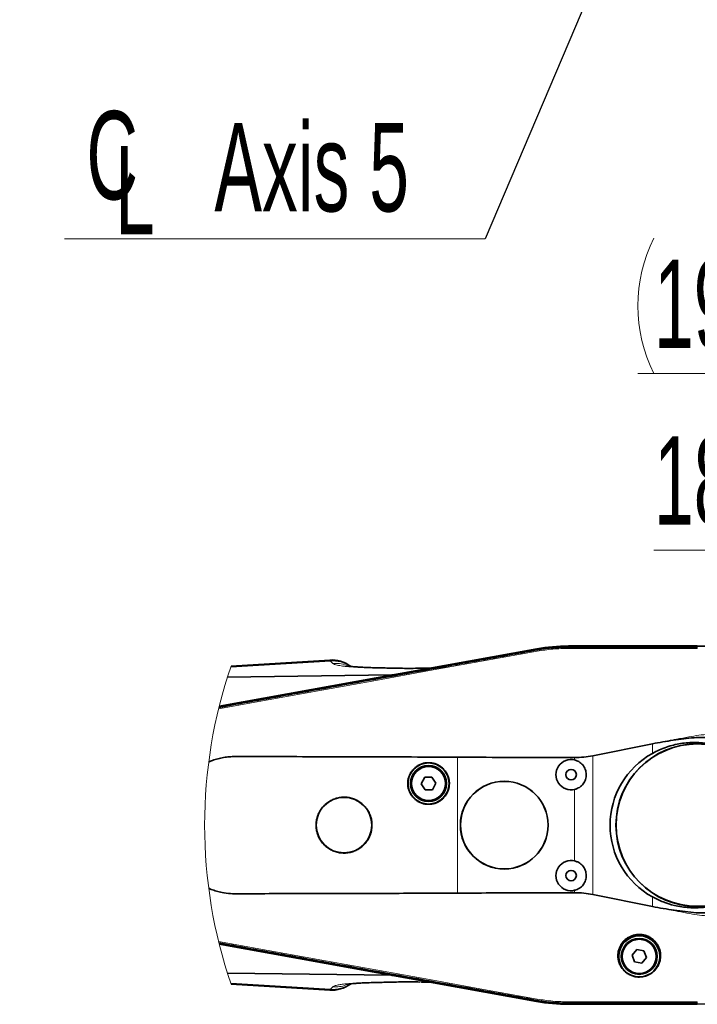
# Model space of a CAD drawing. Header units: millimetres. Extents: x 0 to 11920, y 0 to 8400.
# Tile 60 of 63: x 9105 to 9642, y 6203 to 6983. Entities that reach past the tile are written whole.
import ezdxf

# ---------------------------------------------------------------- set-up
doc = ezdxf.new("R2010")
doc.units = ezdxf.units.MM
doc.header["$LTSCALE"] = 20
doc.styles.add('SLDTEXTSTYLE0', font='TXT', dxfattribs={"width": 0.605})
doc.dimstyles.new('SLDDIMSTYLE1', dxfattribs={"dimtxt": 0.18, "dimasz": 70, "dimexe": 0, "dimexo": 0.0625, "dimgap": 0, "dimtad": 0, "dimtih": 1, "dimtoh": 1, "dimdec": 0, "dimrnd": 1e-09, "dimzin": 0, "dimdsep": 46, "dimtxsty": 'Standard', "dimsah": 1, "dimcen": 0.09, "dimadec": 0, "dimazin": 0, "dimtfac": 70, "dimtdec": 0, "dimtofl": 0, "dimtmove": 0, "dimatfit": 3, "dimfxl": 1, "dimfrac": 2, "dimtolj": 1, "dimtzin": 0, "dimarcsym": 0})
doc.dimstyles.new('SLDDIMSTYLE3', dxfattribs={"dimtxt": 70, "dimasz": 70, "dimexe": 0, "dimexo": 0.0625, "dimgap": 17.5, "dimtad": 1, "dimdec": 1, "dimrnd": 1e-09, "dimzin": 12, "dimdsep": 46, "dimtxsty": 'SLDTEXTSTYLE0', "dimsah": 1, "dimcen": 0.09, "dimse1": 1, "dimsd1": 1, "dimadec": 0, "dimazin": 3, "dimtfac": 1, "dimtofl": 0, "dimtmove": 0, "dimatfit": 3, "dimfxl": 1, "dimfrac": 2, "dimtolj": 1, "dimtzin": 12, "dimarcsym": 0})

# ---------------------------------------------------------------- blocks, each defined once
blk = doc.blocks.new('SW_SYMBOL_MOD_CL')
at = {"color": 0, "linetype": 'Continuous', "lineweight": 0, "char_height": 15515, "attachment_point": 5, "style": 'SLDTEXTSTYLE0'}
for s, insert in [('C', (8000, 12000)), ('L', (12000, 6000))]:
    blk.add_mtext(s, dxfattribs=dict(at, insert=insert))
blk = doc.blocks.new('SW_NOTE_0_5')
at = {"color": 0, "linetype": 'Continuous', "lineweight": 0}
for p, q in [((-333.33, 0), (0, 0)), ((0, 0), (-333.33, 0)), ((-333.33, 0), (0, 0)), ((0, 0), (-333.33, 0)), ((-333.33, 0), (0, 0)), ((0, 0), (-333.33, 0))]:
    blk.add_line(p, q, dxfattribs=at)
at = {"color": 0, "linetype": 'Continuous', "lineweight": 0, "xscale": 0.0045117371, "yscale": 0.0045117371, "zscale": 0.0045117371}
blk.add_blockref('SW_SYMBOL_MOD_CL', (-331.74, 11.75), dxfattribs=at)
at = {"color": 0, "linetype": 'Continuous', "lineweight": 0, "insert": (-214.69, 91.86), "char_height": 70, "attachment_point": 1, "style": 'SLDTEXTSTYLE0'}
blk.add_mtext('Axis 5', dxfattribs=at)
blk = doc.blocks.new('_D_6')
at = {"color": 7, "linetype": 'Continuous', "lineweight": 0}
for p, q in [((9992.47, 6447.89), (9992.47, 6592.77)), ((9992.47, 6562.77), (9608.13, 6562.77))]:
    blk.add_line(p, q, dxfattribs=at)
at = {"color": 7, "linetype": 'Continuous', "lineweight": 18}
blk.add_solid([(9992.47, 6562.77), (9922.47, 6572.77), (9922.47, 6552.77)], dxfattribs=at)
at = {"color": 7, "linetype": 'Continuous', "lineweight": 18, "insert": (9608.13, 6653.01), "char_height": 70, "attachment_point": 1, "style": 'SLDTEXTSTYLE0'}
blk.add_mtext('1820', dxfattribs=at)
blk = doc.blocks.new('_D_7')
at = {"color": 7, "linetype": 'Continuous', "lineweight": 0}
for p, q in [((9992.47, 6447.89), (9992.47, 6732.77)), ((9992.47, 6702.77), (9595.45, 6702.77))]:
    blk.add_line(p, q, dxfattribs=at)
at = {"color": 7, "linetype": 'Continuous', "lineweight": 18}
for centre, start, end in [((9715.56, 6756.49), 153.43495, 206.56505), ((9714.59, 6756.49), 333.43495, 26.56505)]:
    blk.add_arc(centre, 120.11, start, end, dxfattribs=at)
blk.add_solid([(9992.47, 6702.77), (9922.47, 6712.77), (9922.47, 6692.77)], dxfattribs=at)
at = {"color": 7, "linetype": 'Continuous', "lineweight": 18, "insert": (9608.13, 6793.01), "char_height": 70, "attachment_point": 1, "style": 'SLDTEXTSTYLE0'}
blk.add_mtext('1934', dxfattribs=at)

msp = doc.modelspace()

# ---------------------------------------------------------------- linework, layer by layer
at = {"color": 7, "linetype": 'Continuous', "lineweight": 35}
for p, q in [((9642.47, 6486.89), (9540.47, 6486.89)), ((9540.47, 6486.78), (9642.47, 6486.78)), ((9540.47, 6485.99), (9540.48, 6485.99)), ((9642.47, 6485.99), (9642.47, 6485.99)), ((9263.55, 6439.02), (9515.23, 6484.52)), ((9515.4, 6484.64), (9263.57, 6439.13)), ((9515.36, 6483.74), (9515.37, 6483.74)), ((9351.15, 6475.75), (9272.95, 6470.97)), ((9423.93, 6469.19), (9428.18, 6469.33)), ((9429.88, 6469.26), (9428.18, 6469.33)), ((9270.06, 6462.16), (9400.28, 6463.91)), ((9559.64, 6399.93), (9606.91, 6409.43)), ((9426.43, 6382.8), (9423.7, 6377.71)), ((9423.7, 6377.71), (9426.74, 6372.8)), ((9432.21, 6382.97), (9426.43, 6382.8)), ((9435.24, 6378.06), (9432.21, 6382.97)), ((9432.51, 6372.98), (9435.24, 6378.06)), ((9426.74, 6372.8), (9432.51, 6372.98)), ((9606.91, 6280.34), (9559.64, 6289.83)), ((9515.23, 6205.25), (9263.55, 6250.75)), ((9263.58, 6250.64), (9515.02, 6205.17)), ((9594.46, 6246.3), (9590.78, 6241.85)), ((9600.16, 6245.33), (9594.46, 6246.3)), ((9602.16, 6239.92), (9600.16, 6245.33)), ((9590.78, 6241.85), (9592.79, 6236.44)), ((9592.79, 6236.44), (9598.48, 6235.47)), ((9598.48, 6235.47), (9602.16, 6239.92)), ((9400.13, 6225.87), (9270.06, 6227.61)), ((9423.54, 6220.54), (9423.95, 6220.53)), ((9429.78, 6220.5), (9428.18, 6220.44)), ((9272.95, 6218.8), (9351.16, 6214.02)), ((9515.37, 6206.03), (9515.36, 6206.03)), ((9540.48, 6203.78), (9540.47, 6203.78)), ((9642.47, 6202.99), (9540.47, 6202.99)), ((9642.47, 6203.78), (9642.46, 6203.78))]:
    msp.add_line(p, q, dxfattribs=at)
at = {"color": 8, "linetype": 'Continuous', "lineweight": 18}
for p, q in [((9540.47, 6485.99), (9540.47, 6486.78)), ((9642.47, 6485.99), (9642.47, 6486.78)), ((9515.37, 6483.74), (9515.23, 6484.52)), ((9351.73, 6474.97), (9272.67, 6470.16)), ((9353.65, 6473.05), (9351.73, 6474.97)), ((9400.28, 6463.91), (9429.88, 6469.26)), ((9606.91, 6401.79), (9606.91, 6409.43)), ((9559.64, 6399.93), (9559.64, 6289.83)), ((9452.47, 6290.99), (9452.47, 6398.77)), ((9545.28, 6396.55), (9545.28, 6398.4)), ((9545.28, 6316.55), (9545.28, 6373.22)), ((9545.28, 6291.36), (9545.28, 6293.22)), ((9606.91, 6280.34), (9606.91, 6287.98)), ((9351.73, 6214.8), (9272.67, 6219.61)), ((9429.78, 6220.5), (9400.13, 6225.87)), ((9351.73, 6214.8), (9353.65, 6216.72)), ((9515.37, 6206.03), (9515.23, 6205.25)), ((9540.47, 6203.78), (9540.47, 6202.99)), ((9642.47, 6203.78), (9642.47, 6202.99))]:
    msp.add_line(p, q, dxfattribs=at)
at = {"color": 8, "linetype": 'Continuous', "lineweight": 18, "flags": 128}
for points in [[(9540.47, 6484.96), (9540.48, 6485.54), (9540.48, 6485.99)], [(9540.47, 6484.96), (9565.97, 6484.96), (9591.47, 6484.96), (9616.97, 6484.96), (9642.47, 6484.96)], [(9642.47, 6485.99), (9642.47, 6485.42), (9642.47, 6484.96)], [(9263.08, 6437.11), (9302.35, 6444.21), (9344.99, 6451.91), (9387.63, 6459.62), (9430.27, 6467.32), (9472.91, 6475.03), (9515.55, 6482.73)], [(9515.55, 6482.73), (9515.45, 6483.3), (9515.36, 6483.74)], [(9351.73, 6474.97), (9351.2, 6475.63), (9351.16, 6475.68)], [(9515.55, 6207.04), (9472.91, 6214.75), (9430.27, 6222.45), (9387.63, 6230.15), (9344.99, 6237.86), (9302.35, 6245.56), (9263.08, 6252.66)], [(9515.55, 6207.04), (9515.45, 6206.47), (9515.36, 6206.03)], [(9642.47, 6204.81), (9616.97, 6204.81), (9591.47, 6204.81), (9565.97, 6204.81), (9540.47, 6204.81)], [(9540.47, 6204.81), (9540.48, 6204.23), (9540.48, 6203.78)], [(9642.47, 6204.81), (9642.47, 6204.23), (9642.46, 6203.78)]]:
    msp.add_lwpolyline(points, dxfattribs=at)
at = {"color": 7, "linetype": 'Continuous', "lineweight": 35, "flags": 128}
msp.add_lwpolyline([(9540.48, 6485.99), (9550.48, 6485.99), (9560.49, 6485.99), (9580.5, 6485.99), (9600.51, 6485.99), (9621.49, 6485.99), (9631.98, 6485.99), (9642.47, 6485.99)], dxfattribs=at)
at = {"color": 7, "linetype": 'Continuous', "lineweight": 35}
for centre, radius in [((9642.47, 6344.89), 64.48), ((9642.47, 6344.89), 64.33), ((9429.47, 6377.89), 16.25), ((9429.47, 6377.89), 14.25), ((9429.47, 6377.89), 13.5), ((9542.47, 6384.89), 4.15), ((9489.47, 6344.89), 34.78), ((9489.47, 6344.89), 34.7), ((9362.47, 6344.89), 22), ((9542.47, 6304.89), 4.15), ((9596.47, 6240.89), 16.25), ((9596.47, 6240.89), 14.25), ((9596.47, 6240.89), 13.5)]:
    msp.add_circle(centre, radius, dxfattribs=at)
at = {"color": 8, "linetype": 'Continuous', "lineweight": 18}
for centre in [(9429.47, 6377.89), (9596.47, 6240.89)]:
    msp.add_circle(centre, 13.85, dxfattribs=at)
at = {"color": 7, "linetype": 'Continuous', "lineweight": 35}
for centre, radius, start, end in [((9540.47, 6344.88), 141.9, 90.00002, 100.24713), ((9540.47, 6345.89), 141, 90.00007, 100.24394), ((9642.47, 6344.89), 141.9, 270, 90), ((9352.63, 6450.79), 25, 53.24464, 93.38737), ((9430.02, 6472.51), 3.25, 267.63655, 279.9688), ((9400.07, 6470.99), 7.08, 271.6881, 280.95734), ((9638.37, 6344.89), 65.02, 118.94081, 241.05919), ((9542.47, 6384.89), 12, 76.45644, 283.54356), ((9542.47, 6304.89), 12, 76.45646, 283.54354), ((9399.92, 6218.78), 7.09, 79.0467, 88.30258), ((9429.92, 6217.26), 3.24, 80.02179, 92.36763), ((9352.63, 6238.98), 25, 266.62767, 306.73991), ((9540.47, 6345.89), 143.01, 259.74946, 269.99983), ((9540.47, 6344.89), 141.9, 259.75287, 269.99998)]:
    msp.add_arc(centre, radius, start, end, dxfattribs=at)
at = {"color": 7, "linetype": 'Continuous', "lineweight": 18}
msp.add_arc((9642.47, 6344.89), 390.44, 161.16047, 198.83953, dxfattribs=at)
at = {"color": 8, "linetype": 'Continuous', "lineweight": 18}
for centre, radius, start, end in [((9353.54, 6450.39), 24.65, 55.97095, 94.22794), ((9353.54, 6239.4), 24.67, 265.79114, 304.03963)]:
    msp.add_arc(centre, radius, start, end, dxfattribs=at)
at = {"color": 7, "linetype": 'Continuous', "lineweight": 35}
for points, knots in [([(9515.37, 6483.74), (9518.67, 6484.27), (9524.46, 6485.19), (9532.86, 6485.87), (9537.93, 6485.95), (9540.47, 6485.99)], [0, 0, 0, 0, 0.396601, 0.697862, 1, 1, 1, 1]), ([(9263.35, 6438.22), (9265.37, 6438.58), (9270.67, 6439.54), (9279.26, 6441.1), (9292.4, 6443.47), (9308.83, 6446.44), (9335.12, 6451.19), (9367.99, 6457.12), (9407.42, 6464.24), (9440.28, 6470.18), (9466.57, 6474.93), (9483.01, 6477.89), (9496.07, 6480.25), (9505.76, 6482), (9512.16, 6483.16), (9515.36, 6483.74)], [0, 0, 0, 0, 0.0240012, 0.063121, 0.1022419, 0.1804807, 0.2587205, 0.4151996, 0.5716788, 0.7281584, 0.8063985, 0.8846386, 0.9237587, 0.9618791, 1, 1, 1, 1]), ([(9423.93, 6469.25), (9422.98, 6469.23), (9419.55, 6469.16), (9413.94, 6469.13), (9407.39, 6469.17), (9401.66, 6469.27), (9396.24, 6469.41), (9391.12, 6469.53), (9386.19, 6469.65), (9381.74, 6469.79), (9377.62, 6469.96), (9373.82, 6470.15), (9370.73, 6470.37), (9368.35, 6470.59), (9366.74, 6470.78), (9365.66, 6470.92), (9365.11, 6471.02), (9364.92, 6471.03), (9364.87, 6471.04)], [0, 0, 0, 0, 0.0481833, 0.1740118, 0.2844706, 0.3805573, 0.4651551, 0.5593289, 0.6407467, 0.7152195, 0.7854328, 0.8499606, 0.9080567, 0.9425987, 0.9715733, 0.9902545, 0.997724, 1, 1, 1, 1]), ([(9606.91, 6409.43), (9612.39, 6410.4), (9620.62, 6411.85), (9631.67, 6413.33), (9638.92, 6414.14), (9645.12, 6414.53), (9650.31, 6414.42), (9655.51, 6413.81), (9660.55, 6412.78), (9665.36, 6411.35), (9669.95, 6409.58), (9674.43, 6407.44), (9677.28, 6405.71), (9678.71, 6404.84)], [0, 0, 0, 0, 0.22558, 0.338734, 0.451916, 0.521235, 0.590518, 0.661819, 0.733127, 0.798958, 0.864795, 0.932396, 1, 1, 1, 1]), ([(9606.91, 6401.79), (9608.72, 6402.73), (9612.36, 6404.63), (9617.97, 6406.78), (9623.59, 6408.43), (9629.22, 6409.59), (9634.98, 6410.28), (9640.8, 6410.49), (9646.6, 6410.21), (9652.36, 6409.44), (9658.11, 6408.18), (9664.54, 6406.17), (9671.55, 6403.22), (9676.31, 6400.26), (9678.71, 6398.77)], [0, 0, 0, 0, 0.081159, 0.162989, 0.237995, 0.313529, 0.390684, 0.468411, 0.544362, 0.620856, 0.699039, 0.777816, 0.888057, 1, 1, 1, 1]), ([(9452.47, 6398.77), (9440.33, 6398.82), (9416.05, 6398.91), (9379.63, 6399.02), (9343.24, 6399.11), (9313.88, 6399.2), (9291.56, 6399.18), (9279.84, 6399.36), (9271.67, 6399.14), (9267.1, 6398.57), (9262.67, 6397.53), (9258.69, 6396.38), (9256.28, 6395.36), (9255.25, 6394.92)], [0, 0, 0, 0, 0.184129, 0.368257, 0.552256, 0.736076, 0.813459, 0.890762, 0.913956, 0.937266, 0.960447, 0.982982, 1, 1, 1, 1]), ([(9545.28, 6398.4), (9547.68, 6398.47), (9552.51, 6398.6), (9557.26, 6399.49), (9559.64, 6399.93)], [0, 0, 0, 0, 0.497219, 1, 1, 1, 1]), ([(9445.62, 6374.43), (9445.79, 6375.58), (9446.11, 6377.65), (9445.82, 6380.67), (9445.13, 6383.38), (9443.98, 6385.92), (9442.43, 6388.25), (9440.5, 6390.27), (9438.27, 6391.95), (9435.78, 6393.22), (9433.12, 6394.07), (9430.35, 6394.44), (9427.56, 6394.36), (9424.82, 6393.8), (9422.22, 6392.8), (9419.82, 6391.36), (9417.69, 6389.55), (9415.9, 6387.4), (9414.49, 6384.99), (9413.52, 6382.37), (9412.99, 6379.63), (9412.93, 6376.83), (9413.34, 6374.07), (9414.22, 6371.42), (9415.51, 6368.94), (9417.22, 6366.73), (9419.26, 6364.82), (9421.6, 6363.3), (9424.16, 6362.18), (9426.87, 6361.51), (9429.66, 6361.3), (9432.44, 6361.57), (9435.14, 6362.29), (9437.67, 6363.47), (9439.98, 6365.05), (9441.98, 6366.99), (9443.63, 6369.25), (9444.9, 6371.74), (9445.38, 6373.54), (9445.62, 6374.43)], [0, 0, 0, 0, 0.033504, 0.060357, 0.08721, 0.114064, 0.140917, 0.167768, 0.194618, 0.221465, 0.248311, 0.275153, 0.301995, 0.328836, 0.355676, 0.382519, 0.409362, 0.436209, 0.463056, 0.489906, 0.516756, 0.543607, 0.570459, 0.59731, 0.62416, 0.65101, 0.67786, 0.704708, 0.731556, 0.758402, 0.785248, 0.81209, 0.838933, 0.865774, 0.892616, 0.91946, 0.946304, 0.973152, 1, 1, 1, 1]), ([(9452.47, 6398.77), (9476.75, 6398.62), (9507.69, 6398.44), (9538.63, 6398.41), (9545.28, 6398.4)], [0, 0, 0, 0, 0.784896, 1, 1, 1, 1]), ([(9545.28, 6396.55), (9546.11, 6396.29), (9548.23, 6395.64), (9551.16, 6393.48), (9553.52, 6390.13), (9554.63, 6386.18), (9554.38, 6382.08), (9552.78, 6378.3), (9550.02, 6375.27), (9547.28, 6373.76), (9545.64, 6373.31), (9545.28, 6373.22)], [0, 0, 0, 0, 0.081536, 0.2077, 0.334022, 0.460419, 0.586713, 0.712937, 0.839251, 0.965652, 1, 1, 1, 1]), ([(9384.16, 6340.26), (9384.4, 6341.8), (9384.82, 6344.57), (9384.43, 6348.62), (9383.51, 6352.25), (9381.97, 6355.67), (9379.89, 6358.78), (9377.3, 6361.5), (9374.31, 6363.75), (9370.97, 6365.46), (9367.4, 6366.59), (9363.69, 6367.1), (9359.95, 6366.99), (9356.28, 6366.23), (9352.78, 6364.89), (9349.56, 6362.96), (9346.7, 6360.53), (9344.31, 6357.65), (9342.42, 6354.41), (9341.11, 6350.9), (9340.4, 6347.22), (9340.33, 6343.47), (9340.87, 6339.77), (9342.04, 6336.21), (9343.78, 6332.9), (9346.06, 6329.93), (9348.8, 6327.37), (9351.94, 6325.32), (9355.37, 6323.82), (9359.01, 6322.92), (9362.75, 6322.64), (9366.48, 6323), (9370.1, 6323.97), (9373.5, 6325.55), (9376.59, 6327.66), (9379.28, 6330.27), (9381.49, 6333.3), (9383.2, 6336.64), (9383.84, 6339.05), (9384.16, 6340.26)], [0, 0, 0, 0, 0.033512, 0.06036, 0.087207, 0.114054, 0.140899, 0.167741, 0.194581, 0.221421, 0.248259, 0.275101, 0.301941, 0.328791, 0.355642, 0.382501, 0.409364, 0.436226, 0.463092, 0.489944, 0.516798, 0.543633, 0.570466, 0.597291, 0.624112, 0.650941, 0.677767, 0.704611, 0.731453, 0.758309, 0.785166, 0.812025, 0.838887, 0.865741, 0.892599, 0.91945, 0.946303, 0.973151, 1, 1, 1, 1]), ([(9545.28, 6316.55), (9546.11, 6316.29), (9548.23, 6315.64), (9551.16, 6313.48), (9553.52, 6310.13), (9554.63, 6306.18), (9554.38, 6302.08), (9552.78, 6298.3), (9550.02, 6295.27), (9547.28, 6293.76), (9545.64, 6293.31), (9545.28, 6293.22)], [0, 0, 0, 0, 0.081536, 0.207699, 0.334019, 0.460417, 0.586714, 0.712936, 0.839251, 0.965652, 1, 1, 1, 1]), ([(9255.25, 6294.86), (9255.94, 6294.56), (9257.98, 6293.65), (9261.53, 6292.54), (9266.57, 6291.28), (9272.53, 6290.5), (9281.61, 6290.47), (9297.4, 6290.59), (9319.89, 6290.58), (9346.6, 6290.66), (9373.18, 6290.73), (9408.41, 6290.83), (9434.85, 6290.93), (9452.47, 6290.99)], [0, 0, 0, 0, 0.01146, 0.033799, 0.056296, 0.0902095, 0.1246271, 0.1939271, 0.3296823, 0.4656447, 0.5991265, 0.7326837, 1, 1, 1, 1]), ([(9545.28, 6291.36), (9534.51, 6291.34), (9503.58, 6291.27), (9472.64, 6291.1), (9452.47, 6290.99)], [0, 0, 0, 0, 0.348102, 1, 1, 1, 1]), ([(9559.64, 6289.83), (9557.29, 6290.27), (9552.54, 6291.16), (9547.71, 6291.29), (9545.28, 6291.36)], [0, 0, 0, 0, 0.4967121, 1, 1, 1, 1]), ([(9678.71, 6291), (9677.17, 6290.02), (9674.09, 6288.05), (9669.15, 6285.56), (9664, 6283.44), (9658.61, 6281.73), (9653.03, 6280.45), (9647.35, 6279.64), (9641.62, 6279.3), (9635.86, 6279.43), (9630.06, 6280.05), (9623.19, 6281.39), (9615.3, 6283.76), (9609.72, 6286.57), (9606.91, 6287.98)], [0, 0, 0, 0, 0.072357, 0.14519, 0.219117, 0.293536, 0.369504, 0.445994, 0.5213, 0.597105, 0.67451, 0.752452, 0.8751, 1, 1, 1, 1]), ([(9678.71, 6284.92), (9676.1, 6283.4), (9672.16, 6281.09), (9666.49, 6278.82), (9661.94, 6277.36), (9657.12, 6276.24), (9652.02, 6275.5), (9646.82, 6275.22), (9640.41, 6275.47), (9632.87, 6276.27), (9621.29, 6277.82), (9612.66, 6279.33), (9606.91, 6280.34)], [0, 0, 0, 0, 0.122182, 0.184684, 0.247182, 0.316009, 0.384829, 0.455771, 0.526735, 0.644899, 0.763053, 1, 1, 1, 1]), ([(9515.36, 6206.03), (9512.08, 6206.62), (9505.51, 6207.81), (9492.37, 6210.18), (9469.37, 6214.34), (9436.51, 6220.27), (9397.09, 6227.4), (9364.23, 6233.33), (9337.95, 6238.08), (9318.24, 6241.63), (9301.81, 6244.6), (9288.67, 6246.97), (9278.88, 6248.74), (9270.44, 6250.27), (9265.29, 6251.2), (9263.35, 6251.55)], [0, 0, 0, 0, 0.039111, 0.078222, 0.156443, 0.312884, 0.469326, 0.625767, 0.703988, 0.782208, 0.860428, 0.899538, 0.938649, 0.97689, 1, 1, 1, 1]), ([(9613.11, 6238.28), (9613.23, 6239.15), (9613.51, 6241.19), (9613.22, 6244.53), (9612.2, 6247.91), (9610.53, 6250.95), (9608.47, 6253.42), (9605.99, 6255.44), (9603.37, 6256.88), (9600.57, 6257.83), (9597.85, 6258.27), (9595.12, 6258.27), (9592.54, 6257.86), (9590.06, 6257.06), (9587.76, 6255.92), (9585.65, 6254.43), (9583.76, 6252.61), (9582.16, 6250.49), (9580.87, 6248.07), (9579.96, 6245.41), (9579.51, 6242.51), (9579.56, 6239.49), (9580.19, 6236.42), (9581.42, 6233.42), (9583.22, 6230.69), (9585.56, 6228.32), (9588.19, 6226.52), (9591.07, 6225.27), (9593.85, 6224.6), (9596.61, 6224.41), (9599.13, 6224.62), (9601.55, 6225.19), (9603.8, 6226.07), (9605.91, 6227.27), (9607.88, 6228.81), (9609.65, 6230.66), (9611.19, 6232.9), (9612.43, 6235.45), (9612.88, 6237.33), (9613.11, 6238.28)], [0, 0, 0, 0, 0.024674, 0.058273, 0.093699, 0.123833, 0.155753, 0.184008, 0.213848, 0.239912, 0.26708, 0.291592, 0.316773, 0.340682, 0.364958, 0.389134, 0.413498, 0.438675, 0.463996, 0.490764, 0.517821, 0.546479, 0.575855, 0.606011, 0.637615, 0.667618, 0.699639, 0.727043, 0.756085, 0.780144, 0.804986, 0.827421, 0.850119, 0.872976, 0.895886, 0.920544, 0.945285, 0.972442, 1, 1, 1, 1]), ([(9364.8, 6218.71), (9364.89, 6218.72), (9365.24, 6218.76), (9366.06, 6218.9), (9367.55, 6219.09), (9369.84, 6219.33), (9373.06, 6219.59), (9377.35, 6219.83), (9382.78, 6220.05), (9388.48, 6220.2), (9394.2, 6220.33), (9399.75, 6220.46), (9405.34, 6220.59), (9410.99, 6220.64), (9416.6, 6220.64), (9420.49, 6220.59), (9422.48, 6220.56)], [0, 0, 0, 0, 0.004667, 0.018498, 0.043416, 0.082488, 0.137917, 0.211465, 0.305563, 0.420234, 0.507434, 0.602866, 0.708738, 0.797867, 0.89624, 1, 1, 1, 1]), ([(9428.18, 6220.44), (9427.34, 6220.42), (9426.12, 6220.39), (9424.9, 6220.49), (9424.52, 6220.52)], [0, 0, 0, 0, 0.687804, 1, 1, 1, 1]), ([(9540.47, 6203.78), (9537.14, 6203.85), (9531.27, 6203.97), (9522.89, 6204.8), (9517.88, 6205.62), (9515.37, 6206.03)], [0, 0, 0, 0, 0.396596, 0.69786, 1, 1, 1, 1]), ([(9642.46, 6203.78), (9639.13, 6203.78), (9632.46, 6203.78), (9619.12, 6203.78), (9602.44, 6203.78), (9582.11, 6203.78), (9564.95, 6203.78), (9550.97, 6203.78), (9543.98, 6203.78), (9540.48, 6203.78)], [0, 0, 0, 0, 0.098109, 0.196218, 0.392436, 0.588653, 0.794327, 0.897164, 1, 1, 1, 1])]:
    msp.add_open_spline(points, degree=3, knots=knots, dxfattribs=at)
at = {"color": 8, "linetype": 'Continuous', "lineweight": 18}
for points, knots in [([(9515.55, 6482.73), (9519.68, 6483.38), (9527.94, 6484.68), (9536.29, 6484.87), (9540.47, 6484.96)], [0, 0, 0, 0, 0.5, 1, 1, 1, 1]), ([(9428.18, 6469.33), (9425.83, 6469.27), (9421.15, 6469.16), (9414.17, 6469.1), (9407.42, 6469.12), (9400.91, 6469.22), (9394.59, 6469.38), (9388.59, 6469.51), (9383.23, 6469.64), (9378.69, 6469.78), (9374.69, 6469.94), (9370.91, 6470.13), (9367.36, 6470.37), (9364.19, 6470.64), (9361.48, 6470.95), (9359.2, 6471.27), (9357.05, 6471.7), (9355.14, 6472.1), (9354.06, 6472.79), (9353.65, 6473.05)], [0, 0, 0, 0, 0.094141, 0.187321, 0.279552, 0.364236, 0.448175, 0.532526, 0.604518, 0.6628, 0.71466, 0.764916, 0.81396, 0.857122, 0.892542, 0.92319, 0.94911, 0.980618, 1, 1, 1, 1]), ([(9353.65, 6473.05), (9355.41, 6473.05), (9358.93, 6473.05), (9362.79, 6472.24), (9364.66, 6471.27), (9364.96, 6471.11)], [0, 0, 0, 0, 0.456215, 0.911408, 1, 1, 1, 1]), ([(9606.91, 6409.43), (9608.57, 6409.75), (9614.93, 6410.95), (9624.58, 6412.76), (9635.15, 6414.73), (9643.63, 6416.21), (9650.83, 6416.87), (9657.43, 6416.75), (9663.4, 6416.2), (9669.45, 6415.11), (9675.45, 6413.51), (9681.28, 6411.4), (9686.88, 6408.82), (9692.23, 6405.8), (9697.37, 6402.29), (9702.16, 6398.36), (9706.56, 6394.08), (9710.58, 6389.46), (9714.23, 6384.46), (9717.93, 6378.33), (9721.37, 6370.95), (9723.85, 6363.22), (9725.28, 6356.27), (9725.98, 6350.27), (9726.19, 6344.29), (9725.89, 6338.26), (9725.07, 6332.28), (9723.76, 6326.43), (9721.98, 6320.74), (9719.72, 6315.17), (9716.98, 6309.81), (9713.82, 6304.71), (9710.25, 6299.91), (9706.27, 6295.37), (9701.91, 6291.19), (9697.21, 6287.37), (9692.22, 6283.97), (9686.91, 6280.96), (9681.37, 6278.41), (9675.64, 6276.33), (9669.75, 6274.72), (9663.68, 6273.61), (9657.71, 6273.03), (9651.22, 6272.89), (9644.25, 6273.48), (9635.93, 6274.88), (9625.53, 6276.83), (9615.61, 6278.68), (9608.94, 6279.95), (9606.91, 6280.34)], [0, 0, 0, 0, 0.015858, 0.060411, 0.091619, 0.116234, 0.140808, 0.158907, 0.177773, 0.196768, 0.216173, 0.235722, 0.254597, 0.273606, 0.293035, 0.312615, 0.331387, 0.350294, 0.369625, 0.389109, 0.417048, 0.445449, 0.464705, 0.483219, 0.501733, 0.520512, 0.539568, 0.557994, 0.576417, 0.595099, 0.614047, 0.632557, 0.651063, 0.669825, 0.688849, 0.707402, 0.726279, 0.745151, 0.764354, 0.78311, 0.801992, 0.821275, 0.840695, 0.857876, 0.881841, 0.905845, 0.936605, 0.98065, 1, 1, 1, 1]), ([(9353.65, 6216.72), (9353.89, 6216.9), (9354.47, 6217.32), (9355.7, 6217.73), (9357.1, 6218.1), (9358.66, 6218.4), (9360.27, 6218.65), (9362.08, 6218.89), (9364.11, 6219.12), (9366.36, 6219.32), (9368.84, 6219.5), (9371.47, 6219.67), (9374.16, 6219.8), (9376.93, 6219.92), (9379.85, 6220.03), (9383.82, 6220.15), (9389.42, 6220.28), (9396.37, 6220.43), (9404.07, 6220.62), (9411.87, 6220.68), (9419.99, 6220.63), (9425.44, 6220.51), (9428.18, 6220.44)], [0, 0, 0, 0, 0.011734, 0.028638, 0.051141, 0.07021, 0.091929, 0.11632, 0.143398, 0.173582, 0.206792, 0.243034, 0.278993, 0.314805, 0.353839, 0.396094, 0.473675, 0.578122, 0.6747, 0.78184, 0.890266, 1, 1, 1, 1]), ([(9351.16, 6214.1), (9351.17, 6214.11), (9351.36, 6214.34), (9351.55, 6214.58), (9351.73, 6214.8)], [0, 0, 0, 0, 0.0431, 1, 1, 1, 1]), ([(9365.17, 6218.76), (9364.8, 6218.57), (9362.87, 6217.56), (9358.93, 6216.71), (9355.41, 6216.72), (9353.65, 6216.72)], [0, 0, 0, 0, 0.106358, 0.552677, 1, 1, 1, 1]), ([(9540.47, 6204.81), (9536.29, 6204.9), (9527.94, 6205.09), (9519.68, 6206.39), (9515.55, 6207.04)], [0, 0, 0, 0, 0.500001, 1, 1, 1, 1])]:
    msp.add_open_spline(points, degree=3, knots=knots, dxfattribs=at)

# ---------------------------------------------------------------- block references
at = {"color": 7, "linetype": 'Continuous', "lineweight": 0}
msp.add_blockref('SW_NOTE_0_5', (9474.44, 6809.44), dxfattribs=at)

# ---------------------------------------------------------------- dimensions: what is measured, and where the dimension line sits
at = {"color": 7, "linetype": 'Continuous', "lineweight": 18}
dim = msp.add_linear_dim(base=(8172.47, 6702.77), p1=(9992.47, 6443.89), p2=(8172.47, 6397.39), text='(<>)', dimstyle='SLDDIMSTYLE3', dxfattribs=at)
dim.commit()
dim.dimension.update_dxf_attribs({"geometry": '_D_7', "text_midpoint": (9715.08, 6702.77), "dimtype": 160})
dim = msp.add_linear_dim(base=(9992.47, 6562.77), p1=(8172.47, 6397.39), p2=(9992.47, 6443.89), dimstyle='SLDDIMSTYLE3', dxfattribs=at)
dim.commit()
dim.dimension.update_dxf_attribs({"geometry": '_D_6', "text_midpoint": (9715.08, 6562.77), "dimtype": 160})

# ---------------------------------------------------------------- leaders
at = {"color": 7, "linetype": 'Continuous', "lineweight": 0}
msp.add_leader([(9642.47, 7205.22), (9474.44, 6809.44)], dimstyle='SLDDIMSTYLE1', dxfattribs=at)

doc.saveas('drawing.dxf')
